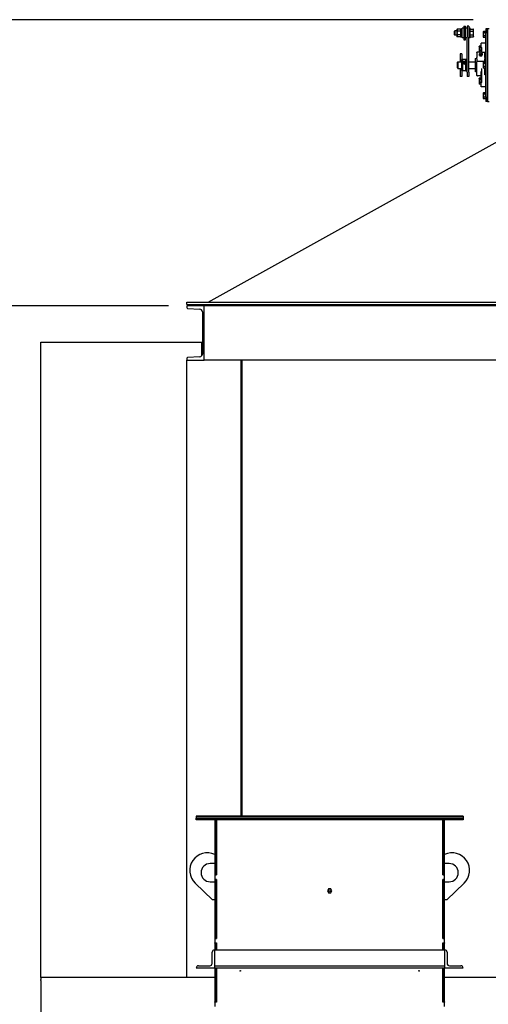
# Model space of a CAD drawing. Header units: inches. Extents: x 24 to 1128, y -69 to 748.
# Tile 127 of 256: x 105 to 157, y 361 to 469. Entities that reach past the tile are written whole.
import ezdxf

# ---------------------------------------------------------------- set-up
doc = ezdxf.new("R2010")
doc.units = ezdxf.units.IN
doc.header["$LTSCALE"] = 32
doc.header["$MEASUREMENT"] = 0
doc.layers.add('Dimension (ANSI)', color=7, linetype='Continuous', lineweight=25)
doc.layers.add('Visible (ANSI)', color=7, linetype='Continuous', lineweight=30)
doc.styles.add('Note Text (ANSI)', font='tahoma.ttf')
doc.dimstyles.new('SB Fraction-16 (ANSI)', dxfattribs={"dimscale": 32, "dimtxt": 0.125, "dimasz": 0.098425, "dimexe": 0.125, "dimexo": 0.0625, "dimgap": 0.031496, "dimtad": 0, "dimtih": 1, "dimtoh": 1, "dimdec": 4, "dimrnd": 1e-08, "dimzin": 0, "dimdsep": 46, "dimlunit": 5, "dimtxsty": 'Note Text (ANSI)', "dimcen": 0.09, "dimdle": 0.393701, "dimclrd": 256, "dimclre": 256, "dimclrt": 256, "dimadec": 0, "dimazin": 3, "dimtfac": 0.96, "dimtofl": 0, "dimtmove": 0, "dimatfit": 3, "dimfxl": 1, "dimfrac": 2, "dimtolj": 1, "dimtzin": 12, "dimlwd": -1, "dimlwe": -1, "dimarcsym": 0})

# ---------------------------------------------------------------- blocks, each defined once
blk = doc.blocks.new('*D14')
at = {"layer": 'Defpoints', "color": 0, "transparency": 16777216}
for p in [(123.75, 437.48), (91.45, 357.48), (107.67, 357.48)]:
    blk.add_point(p, dxfattribs=at)
at = {"layer": 'Dimension (ANSI)', "transparency": 16777216}
for p, q in [((121.75, 437.48), (87.45, 437.48)), ((91.45, 434.33), (91.45, 404.58)), ((91.45, 360.63), (91.45, 398.38)), ((105.67, 357.48), (87.45, 357.48))]:
    blk.add_line(p, q, dxfattribs=at)
for points in [[(90.93, 434.33), (91.98, 434.33), (91.45, 437.48)], [(90.93, 360.63), (91.98, 360.63), (91.45, 357.48)]]:
    blk.add_solid(points, dxfattribs=at)
at = {"layer": 'Dimension (ANSI)', "transparency": 16777216, "insert": (88.66, 403.58), "char_height": 4, "attachment_point": 1, "style": 'Note Text (ANSI)'}
blk.add_mtext('\\A1;80', dxfattribs=at)
blk = doc.blocks.new('*D15')
at = {"layer": 'Defpoints', "color": 0, "transparency": 16777216}
for p in [(157.29, 468.98), (65.96, 162.27), (120.17, 162.27)]:
    blk.add_point(p, dxfattribs=at)
at = {"layer": 'Dimension (ANSI)', "transparency": 16777216}
for p, q in [((155.29, 468.98), (61.96, 468.98)), ((65.96, 465.83), (65.96, 331.66)), ((65.96, 165.42), (65.96, 324.59)), ((118.17, 162.27), (61.96, 162.27))]:
    blk.add_line(p, q, dxfattribs=at)
for points in [[(65.43, 465.83), (66.48, 465.83), (65.96, 468.98)], [(65.43, 165.42), (66.48, 165.42), (65.96, 162.27)]]:
    blk.add_solid(points, dxfattribs=at)
at = {"layer": 'Dimension (ANSI)', "transparency": 16777216, "insert": (53.75, 330.65), "char_height": 4, "attachment_point": 1, "style": 'Note Text (ANSI)'}
blk.add_mtext('\\A1;306 11/16', dxfattribs=at)

msp = doc.modelspace()

# ---------------------------------------------------------------- linework, layer by layer
at = {"layer": 'Visible (ANSI)'}
for p, q in [((153.21737, 467.72201), (153.26314, 467.7692)), ((153.21737, 467.31639), (153.21737, 467.72201)), ((153.26314, 467.7692), (153.26314, 467.2692)), ((153.49837, 467.7692), (153.26314, 467.7692)), ((153.49837, 467.8942), (153.53146, 467.95151)), ((153.49837, 467.8942), (153.49837, 467.84449)), ((153.49837, 467.84449), (153.49837, 467.52027)), ((153.49837, 467.52027), (153.49837, 467.19498)), ((153.90288, 467.95221), (153.53186, 467.95221)), ((153.90288, 467.73677), (153.53186, 467.73677)), ((153.93637, 467.8942), (153.90328, 467.95151)), ((153.93637, 467.0847), (153.93637, 467.9537)), ((154.06137, 467.9537), (153.93637, 467.9537)), ((154.06137, 466.9877), (154.06137, 468.0507)), ((154.23837, 468.0507), (154.06137, 468.0507)), ((154.23837, 468.2692), (154.23837, 466.7692)), ((154.23837, 468.2692), (154.42587, 468.2692)), ((154.42587, 466.7692), (154.42587, 468.2692)), ((154.60287, 468.0507), (154.42587, 468.0507)), ((154.60287, 468.2692), (154.60287, 467.04456)), ((154.79037, 468.2692), (154.60287, 468.2692)), ((154.79037, 468.2692), (154.79037, 467.04456)), ((154.96737, 468.0507), (154.79037, 468.0507)), ((154.96737, 466.9877), (154.96737, 468.0507)), ((154.96737, 467.95221), (155.29788, 467.95221)), ((154.96737, 467.73677), (155.29788, 467.73677)), ((155.33137, 467.8942), (155.29828, 467.95151)), ((155.33137, 467.84449), (155.33137, 467.8942)), ((155.33137, 467.52027), (155.33137, 467.84449)), ((155.33137, 467.19498), (155.33137, 467.52027)), ((156.39737, 467.63967), (156.42247, 467.68314)), ((156.39737, 467.63967), (156.39737, 467.60202)), ((156.39737, 467.60202), (156.39737, 467.35867)), ((156.66537, 467.68314), (156.42247, 467.68314)), ((156.66537, 467.5209), (156.42247, 467.5209)), ((156.85287, 467.98367), (156.66537, 467.98367)), ((156.66537, 467.98367), (156.66537, 467.48367)), ((156.66537, 460.48367), (156.66537, 467.48367)), ((156.85287, 467.98367), (156.85287, 467.48367)), ((156.85287, 467.48367), (156.85287, 467.98367)), ((157.04037, 467.98367), (156.85287, 467.98367)), ((156.85287, 460.48367), (156.85287, 467.48367)), ((156.85287, 467.48367), (156.85287, 460.48367)), ((153.21737, 467.31639), (153.26314, 467.2692)), ((153.49837, 467.2692), (153.26314, 467.2692)), ((153.49837, 467.19498), (153.49837, 467.1442)), ((153.49837, 467.1442), (153.53146, 467.0869)), ((153.90288, 467.30376), (153.53186, 467.30376)), ((153.90288, 467.08619), (153.53186, 467.08619)), ((153.93637, 467.1442), (153.90328, 467.0869)), ((154.06137, 467.0847), (153.93637, 467.0847)), ((154.23837, 466.9877), (154.06137, 466.9877)), ((154.23837, 466.7692), (154.42587, 466.7692)), ((154.60287, 466.9877), (154.42587, 466.9877)), ((154.60287, 463.1926), (154.60287, 467.04456)), ((154.79037, 463.1926), (154.79037, 467.04456)), ((154.96737, 466.9877), (154.79037, 466.9877)), ((154.96737, 467.30376), (155.29788, 467.30376)), ((154.96737, 467.08619), (155.29788, 467.08619)), ((155.33137, 467.1442), (155.29828, 467.0869)), ((155.33137, 467.1442), (155.33137, 467.19498)), ((156.16537, 465.94772), (156.16537, 466.38992)), ((156.66537, 466.38992), (156.16537, 466.38992)), ((156.39737, 467.35867), (156.39737, 467.11532)), ((156.39737, 467.11532), (156.39737, 467.07767)), ((156.39737, 467.07767), (156.42247, 467.0342)), ((156.66537, 467.19643), (156.42247, 467.19643)), ((156.66537, 467.0342), (156.42247, 467.0342)), ((153.85287, 465.23367), (153.85287, 464.35867)), ((154.04037, 465.23367), (153.85287, 465.23367)), ((154.04037, 465.23367), (154.04037, 464.5936)), ((155.69662, 465.38836), (155.69662, 465.41765)), ((156.06253, 465.41765), (155.69662, 465.41765)), ((155.69662, 465.38836), (155.69662, 464.82268)), ((155.93099, 466.03054), (155.95611, 466.07405)), ((155.93099, 466.03054), (155.93099, 465.99286)), ((155.93099, 465.99286), (155.93099, 465.74929)), ((155.93099, 465.74929), (155.93099, 465.50572)), ((155.93099, 465.50572), (155.93099, 465.46804)), ((155.93099, 465.46804), (155.95611, 465.42453)), ((156.14037, 466.07405), (155.95611, 466.07405)), ((156.14037, 465.91167), (155.95611, 465.91167)), ((156.14037, 465.58691), (155.95611, 465.58691)), ((156.0723, 465.42453), (155.95611, 465.42453)), ((156.05462, 465.41016), (156.02523, 465.37786)), ((156.14037, 466.07405), (156.14037, 465.91167)), ((156.14037, 466.00242), (156.16537, 466.00242)), ((156.14037, 465.91167), (156.14037, 465.58691)), ((156.14037, 465.58691), (156.14037, 465.43962)), ((156.14037, 465.49617), (156.16537, 465.49617)), ((156.16537, 465.94772), (156.16537, 465.91363)), ((156.16537, 465.43512), (156.16537, 465.91363)), ((156.16537, 465.91363), (156.21537, 465.91363)), ((156.21537, 465.41765), (156.19945, 465.41765)), ((156.20737, 465.41016), (156.23676, 465.37786)), ((156.21537, 465.91363), (156.21537, 465.4167)), ((156.21537, 465.4167), (156.66537, 465.4167)), ((156.56537, 465.41654), (156.56537, 465.38836)), ((156.56537, 465.41654), (156.66537, 465.41654)), ((156.56537, 464.82268), (156.56537, 465.38836)), ((153.54037, 464.29617), (153.60287, 464.35867)), ((153.54037, 463.67117), (153.54037, 464.29617)), ((153.60287, 464.35867), (153.60287, 463.60867)), ((153.60287, 464.35867), (154.04037, 464.35867)), ((154.04037, 464.5936), (154.09662, 464.60867)), ((154.04037, 463.37374), (154.04037, 464.5936)), ((154.09662, 464.60867), (154.09662, 463.35867)), ((154.48108, 464.60867), (154.09662, 464.60867)), ((154.26749, 464.2675), (154.32162, 464.29602)), ((154.26749, 464.21045), (154.26749, 464.2675)), ((154.32162, 464.26411), (154.26749, 464.23559)), ((154.32162, 464.18193), (154.26749, 464.21045)), ((154.32162, 464.29602), (154.32162, 464.26411)), ((154.32162, 464.29602), (154.37575, 464.2675)), ((154.37575, 464.23559), (154.32162, 464.26411)), ((154.37575, 464.21045), (154.32162, 464.18193)), ((154.37575, 464.2675), (154.37575, 464.21045)), ((154.48108, 464.60867), (154.60287, 464.70554)), ((154.48108, 464.23897), (154.48108, 464.60867)), ((154.48108, 463.35867), (154.48108, 464.23897)), ((154.79037, 464.35867), (155.54037, 464.35867)), ((155.54037, 463.24942), (155.54037, 464.71792)), ((155.69662, 464.68126), (155.69662, 464.82268)), ((155.69662, 464.68126), (155.69662, 464.35258)), ((155.69662, 462.84617), (155.69662, 464.35258)), ((156.21537, 464.39174), (155.74662, 464.39174)), ((155.9932, 465.05797), (155.9932, 465.12408)), ((156.13099, 465.00171), (156.13099, 465.06783)), ((156.56537, 464.39235), (156.21537, 464.39235)), ((156.21537, 464.39235), (156.21537, 464.35148)), ((156.26879, 465.05797), (156.26879, 465.12408)), ((156.39737, 464.26467), (156.42247, 464.30814)), ((156.39737, 464.26467), (156.39737, 464.22702)), ((156.39737, 464.22702), (156.39737, 463.98367)), ((156.66537, 464.30814), (156.42247, 464.30814)), ((156.66537, 464.1459), (156.42247, 464.1459)), ((156.66537, 464.92104), (156.56537, 464.92104)), ((156.56537, 464.82268), (156.56537, 464.68126)), ((156.56537, 464.39235), (156.56537, 464.68126)), ((156.56537, 464.35148), (156.56537, 464.39235)), ((156.56537, 464.35867), (156.66537, 464.35867)), ((156.56537, 464.35148), (156.56537, 464.30814)), ((153.54037, 463.67117), (153.60287, 463.60867)), ((153.60287, 463.60867), (154.04037, 463.60867)), ((153.85287, 463.60867), (153.85287, 462.73367)), ((154.04037, 463.37374), (154.04037, 462.73367)), ((154.04037, 463.37374), (154.09662, 463.35867)), ((154.48108, 463.35867), (154.09662, 463.35867)), ((154.48108, 463.35867), (154.60287, 463.2618)), ((154.60287, 463.1926), (154.60287, 462.73367)), ((154.79037, 463.60867), (155.54037, 463.60867)), ((154.79037, 463.1926), (154.79037, 462.73367)), ((156.21537, 463.26388), (156.16537, 463.26388)), ((156.16537, 462.05371), (156.16537, 463.26388)), ((156.21537, 463.61586), (156.21537, 462.05371)), ((156.39737, 463.98367), (156.39737, 463.74032)), ((156.39737, 463.74032), (156.39737, 463.70267)), ((156.39737, 463.70267), (156.42247, 463.6592)), ((156.66537, 463.82143), (156.42247, 463.82143)), ((156.66537, 463.6592), (156.42247, 463.6592)), ((156.56537, 463.6592), (156.56537, 463.61586)), ((156.56537, 462.8979), (156.56537, 463.61586)), ((156.56537, 463.60867), (156.66537, 463.60867)), ((156.66537, 463.0463), (156.56537, 463.0463)), ((154.04037, 462.73367), (153.85287, 462.73367)), ((154.79037, 462.73367), (154.60287, 462.73367)), ((156.16537, 462.79617), (155.74662, 462.79617)), ((155.93099, 462.49929), (155.95611, 462.5428)), ((155.93099, 462.49929), (155.93099, 462.46161)), ((155.93099, 462.46161), (155.93099, 462.21804)), ((155.93099, 462.21804), (155.93099, 461.97447)), ((155.93099, 461.97447), (155.93099, 461.93679)), ((156.14037, 462.5428), (155.95611, 462.5428)), ((156.14037, 462.38042), (155.95611, 462.38042)), ((156.14037, 462.05566), (155.95611, 462.05566)), ((156.14037, 462.5428), (156.14037, 462.38042)), ((156.14037, 462.47117), (156.16537, 462.47117)), ((156.14037, 462.38042), (156.14037, 462.05566)), ((156.14037, 462.05566), (156.14037, 461.89328)), ((156.14037, 461.96492), (156.16537, 461.96492)), ((156.21537, 462.05371), (156.16537, 462.05371)), ((156.16537, 462.05371), (156.16537, 462.01962)), ((156.16537, 461.57742), (156.16537, 462.01962)), ((156.66537, 462.8979), (156.56537, 462.8979)), ((155.93099, 461.93679), (155.95611, 461.89328)), ((156.14037, 461.89328), (155.95611, 461.89328)), ((156.66537, 461.57742), (156.16537, 461.57742)), ((156.39737, 460.88967), (156.42247, 460.93314)), ((156.39737, 460.88967), (156.40615, 460.90488)), ((156.39737, 460.88967), (156.39737, 460.85202)), ((156.39737, 460.88967), (156.39737, 460.81893)), ((156.66537, 460.93314), (156.42247, 460.93314)), ((156.39737, 460.85202), (156.39737, 460.60867)), ((156.39737, 460.81893), (156.39737, 460.55236)), ((156.39737, 460.60867), (156.39737, 460.36532)), ((156.39737, 460.55236), (156.39737, 460.3421)), ((156.39737, 460.36532), (156.39737, 460.32767)), ((156.39737, 460.3421), (156.39737, 460.32767)), ((156.39737, 460.32767), (156.42247, 460.2842)), ((156.39737, 460.32767), (156.40615, 460.31246)), ((156.66537, 460.7709), (156.42247, 460.7709)), ((156.66537, 460.44643), (156.42247, 460.44643)), ((156.66537, 460.2842), (156.42247, 460.2842)), ((156.66537, 460.48367), (156.66537, 459.98367)), ((156.85287, 459.98367), (156.66537, 459.98367)), ((156.85287, 460.48367), (156.85287, 459.98367)), ((156.85287, 459.98367), (156.85287, 460.48367)), ((156.85287, 459.98367), (157.04037, 459.98367)), ((126.11502, 437.85867), (158.04037, 455.60867)), ((125.66537, 437.48367), (123.74537, 437.48367)), ((123.74537, 437.48367), (123.74537, 437.27662)), ((123.76537, 437.85867), (248.31537, 437.85867)), ((123.76537, 437.60867), (123.76537, 437.85867)), ((123.76537, 437.60867), (248.31537, 437.60867)), ((123.83635, 437.18075), (125.17809, 437.11045)), ((125.66537, 431.48367), (125.66537, 437.48367)), ((246.41537, 437.48367), (125.66537, 437.48367)), ((125.46537, 436.80772), (125.46537, 432.15962)), ((107.66537, 363.48367), (107.66537, 433.48367)), ((107.66537, 433.48367), (125.41537, 433.48367)), ((125.41537, 431.99284), (125.41537, 433.48367)), ((125.41537, 433.48367), (125.46537, 433.48367)), ((125.46537, 433.34917), (125.41537, 433.34917)), ((123.74537, 431.69072), (123.74537, 431.48367)), ((125.17809, 431.85689), (123.83635, 431.78658)), ((123.74537, 431.48367), (125.66537, 431.48367)), ((123.74537, 363.48367), (123.74537, 431.48367)), ((246.41537, 431.48367), (125.66537, 431.48367)), ((129.74537, 431.48367), (129.53832, 431.48367)), ((129.74537, 381.26107), (129.74537, 431.48367)), ((129.83537, 381.26107), (129.83537, 431.48367)), ((124.79037, 381.26107), (124.79037, 381.22517)), ((154.16537, 381.26107), (124.79037, 381.26107)), ((124.79037, 381.22517), (154.16537, 381.22517)), ((124.79037, 381.22517), (124.79037, 381.04617)), ((154.16537, 381.22517), (124.79037, 381.22517)), ((124.79037, 381.04617), (154.16537, 381.04617)), ((124.79037, 380.86687), (124.79037, 381.04617)), ((124.79037, 381.04617), (126.79037, 381.04617)), ((126.79037, 380.86687), (124.79037, 380.86687)), ((126.79037, 381.04617), (152.16537, 381.04617)), ((126.79037, 380.86687), (126.79037, 381.04617)), ((126.79037, 381.04617), (126.79037, 380.86687)), ((152.16537, 380.86687), (126.79037, 380.86687)), ((126.82162, 380.86687), (126.82162, 374.80117)), ((127.00092, 374.80117), (127.00092, 380.86687)), ((127.00092, 380.86687), (127.00092, 374.79117)), ((151.95482, 380.86687), (151.95482, 374.80117)), ((151.95482, 374.79117), (151.95482, 380.86687)), ((152.13412, 374.80117), (152.13412, 380.86687)), ((152.16537, 381.04617), (152.16537, 380.86687)), ((152.16537, 381.04617), (154.16537, 381.04617)), ((152.16537, 380.86687), (152.16537, 381.04617)), ((154.16537, 380.86687), (152.16537, 380.86687)), ((154.16537, 381.26107), (154.16537, 381.22517)), ((154.16537, 381.22517), (154.16537, 381.04617)), ((154.16537, 381.04617), (154.16537, 380.86687)), ((126.82162, 376.04617), (126.32162, 376.04617)), ((152.63412, 376.04617), (152.13412, 376.04617)), ((126.82162, 374.80117), (127.00092, 374.80117)), ((126.82162, 374.79117), (126.82162, 374.80117)), ((127.00092, 374.79117), (126.82162, 374.79117)), ((126.82162, 374.79117), (126.82162, 374.30117)), ((126.82162, 374.29117), (126.82162, 374.30117)), ((126.82162, 374.30117), (127.00092, 374.30117)), ((127.00092, 374.29117), (126.82162, 374.29117)), ((126.82162, 374.29117), (126.82162, 367.80117)), ((127.00092, 374.30117), (127.00092, 367.79117)), ((127.00092, 367.80117), (127.00092, 374.29117)), ((151.95482, 374.80117), (152.13412, 374.80117)), ((152.13412, 374.79117), (151.95482, 374.79117)), ((151.95482, 374.30117), (152.13412, 374.30117)), ((151.95482, 367.79117), (151.95482, 374.30117)), ((152.13412, 374.29117), (151.95482, 374.29117)), ((151.95482, 374.29117), (151.95482, 367.80117)), ((152.13412, 374.80117), (152.13412, 374.79117)), ((152.13412, 374.30117), (152.13412, 374.79117)), ((152.13412, 374.30117), (152.13412, 374.29117)), ((152.13412, 367.80117), (152.13412, 374.29117)), ((126.57162, 372.04617), (124.66154, 373.89517)), ((126.32162, 374.04617), (126.82162, 374.04617)), ((139.35605, 373.25717), (139.23423, 373.04617)), ((139.23423, 373.04617), (139.35605, 372.83517)), ((139.59969, 373.25717), (139.35605, 373.25717)), ((139.72151, 373.04617), (139.59969, 373.25717)), ((139.59969, 372.83517), (139.72151, 373.04617)), ((152.13412, 374.04617), (152.63412, 374.04617)), ((154.2942, 373.89517), (152.38412, 372.04617)), ((126.82162, 372.04617), (126.57162, 372.04617)), ((139.35605, 372.83517), (139.59969, 372.83517)), ((152.38412, 372.04617), (152.13412, 372.04617)), ((126.82162, 367.80117), (127.00092, 367.80117)), ((126.82162, 367.79117), (126.82162, 367.80117)), ((127.00092, 367.79117), (126.82162, 367.79117)), ((126.82162, 367.79117), (126.82162, 367.30117)), ((151.95482, 367.80117), (152.13412, 367.80117)), ((152.13412, 367.79117), (151.95482, 367.79117)), ((152.13412, 367.80117), (152.13412, 367.79117)), ((152.13412, 367.30117), (152.13412, 367.79117)), ((126.79037, 366.54617), (126.79037, 366.29617)), ((126.79037, 366.54617), (152.16537, 366.54617)), ((126.82162, 367.29117), (126.82162, 367.30117)), ((126.82162, 367.30117), (127.00092, 367.30117)), ((127.00092, 367.29117), (126.82162, 367.29117)), ((126.82162, 367.29117), (126.82162, 366.54617)), ((127.00092, 367.30117), (127.00092, 366.54617)), ((127.00092, 366.54617), (127.00092, 367.29117)), ((151.95482, 367.30117), (152.13412, 367.30117)), ((151.95482, 366.54617), (151.95482, 367.30117)), ((151.95482, 367.29117), (151.95482, 366.54617)), ((152.13412, 367.29117), (151.95482, 367.29117)), ((152.13412, 367.30117), (152.13412, 367.29117)), ((152.13412, 366.54617), (152.13412, 367.29117)), ((152.16537, 366.29617), (152.16537, 366.54617)), ((126.54037, 365.04617), (126.54037, 366.29617)), ((126.79037, 366.29617), (126.79037, 364.79617)), ((152.16537, 364.79617), (152.16537, 366.29617)), ((152.41537, 366.29617), (152.41537, 365.04617)), ((124.79037, 364.54617), (126.79037, 364.54617)), ((125.04037, 364.79617), (126.29037, 364.79617)), ((126.79037, 364.79617), (152.16537, 364.79617)), ((126.79037, 364.79617), (126.79037, 364.54617)), ((126.79037, 364.54617), (152.16537, 364.54617)), ((126.82162, 364.54617), (126.82162, 360.80117)), ((127.00092, 360.80117), (127.00092, 364.54617)), ((127.00092, 364.54617), (127.00092, 360.79117)), ((151.95482, 364.54617), (151.95482, 360.80117)), ((151.95482, 360.79117), (151.95482, 364.54617)), ((152.13412, 360.80117), (152.13412, 364.54617)), ((152.16537, 364.54617), (152.16537, 364.79617)), ((152.16537, 364.54617), (154.16537, 364.54617)), ((152.66537, 364.79617), (153.91537, 364.79617)), ((126.82162, 363.48367), (107.66537, 363.48367)), ((107.66537, 363.48367), (107.66537, 363.27662)), ((107.66537, 363.18075), (107.66537, 363.27662)), ((123.95242, 363.48367), (123.74537, 363.48367)), ((255.66537, 363.48367), (152.13412, 363.48367)), ((107.66537, 363.18075), (107.66537, 363.11045)), ((107.66537, 363.11045), (107.66537, 362.80772)), ((107.66537, 362.80772), (107.66537, 358.15962)), ((126.82162, 360.80117), (127.00092, 360.80117)), ((126.82162, 360.79117), (126.82162, 360.80117)), ((127.00092, 360.79117), (126.82162, 360.79117)), ((126.82162, 360.79117), (126.82162, 360.30117)), ((151.95482, 360.80117), (152.13412, 360.80117)), ((152.13412, 360.79117), (151.95482, 360.79117)), ((152.13412, 360.80117), (152.13412, 360.79117)), ((152.13412, 360.30117), (152.13412, 360.79117))]:
    msp.add_line(p, q, dxfattribs=at)
for centre, radius in [((139.47787, 373.04617), 0.125), ((129.63412, 364.23367), 0.03125), ((149.32162, 364.23367), 0.03125)]:
    msp.add_circle(centre, radius, dxfattribs=at)
for centre, radius, start, end in [((156.13099, 465.31305), 0.12795, 164.8655136, 234.9564643), ((156.13099, 465.31305), 0.12795, 305.0435357, 15.1344864), ((155.54037, 464.90542), 0.1875, 270, 326.4426902), ((155.54037, 463.06192), 0.1875, 33.5573098, 90), ((155.74662, 462.84617), 0.05, 180, 270), ((123.84137, 437.27662), 0.096, 180, 267.0004445), ((125.16223, 436.80772), 0.30314, 0, 87.0004445), ((123.84137, 431.69072), 0.096, 92.9995555, 180), ((125.16223, 432.15962), 0.30314, 272.9995555, 0), ((126.00912, 375.28726), 1.9375, 65.2061375, 225.9309445), ((152.94662, 375.28726), 1.9375, 314.0690555, 114.7938625), ((126.32162, 375.04617), 1, 90, 270), ((152.63412, 375.04617), 1, 270, 90), ((126.79037, 366.29617), 0.25, 90, 180), ((152.16537, 366.29617), 0.25, 0, 90), ((125.04037, 364.54617), 0.25, 90, 180), ((126.29037, 365.04617), 0.25, 270, 0), ((152.66537, 365.04617), 0.25, 180, 270), ((153.91537, 364.54617), 0.25, 0, 90)]:
    msp.add_arc(centre, radius, start, end, dxfattribs=at)
for centre, major_axis, ratio, start_param, end_param in [((156.13099, 465.32976), (0.12575, 0), 0.707106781, 2.569982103, 6.854795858), ((156.13099, 465.18904), (-0.1378, 0), 0.707106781, 5.646377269, 6.283185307), ((156.13099, 465.26068), (-0.10433, 0), 0.707106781, 0.789492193, 2.352100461), ((156.13099, 465.18904), (0.1378, 0), 0.707106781, 0, 0.636808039), ((154.32162, 464.23611), (-0.15625, 0), 0.912763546, 5.642125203, 6.273127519), ((154.32162, 464.23611), (0.15625, 0), 0.912763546, 0.641060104, 2.50053255), ((154.32162, 464.23611), (-0.15625, 0), 0.912763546, 0.641060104, 2.50053255), ((154.32162, 464.23611), (0.15625, 0), 0.912763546, 0.010057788, 0.641060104), ((156.13099, 465.10552), (-0.15625, 0), 0.707106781, 5.792244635, 9.915718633), ((156.13099, 465.18904), (-0.1378, 0), 0.707106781, 0, 1.047197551), ((156.13099, 465.08342), (-0.125, 0), 0.707106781, 0.501266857, 2.640325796), ((156.13099, 465.18904), (-0.1378, 0), 0.707106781, 1.047197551, 2.094395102), ((156.13099, 465.18904), (0.1378, 0), 0.707106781, 5.235987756, 6.283185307)]:
    msp.add_ellipse(centre, major_axis=major_axis, ratio=ratio, start_param=start_param, end_param=end_param, dxfattribs=at)
msp.add_ellipse((154.32162, 464.23897), major_axis=(0.1232, 0), ratio=0.912763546, dxfattribs=at)
for points, weights in [([(153.53186, 467.95221), (153.49837, 467.89449), (153.49837, 467.84449)], [1, 1.0379548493, 1]), ([(153.49837, 467.84449), (153.49837, 467.7945), (153.53186, 467.73677)], [1, 1.0379548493, 1]), ([(153.53186, 467.73677), (153.49837, 467.62075), (153.49837, 467.52027)], [1, 1.0379548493, 1]), ([(153.49837, 467.52027), (153.49837, 467.41979), (153.53186, 467.30376)], [1, 1.0379548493, 1]), ([(153.93637, 467.84449), (153.93637, 467.89449), (153.90288, 467.95221)], [1, 1.0379548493, 1]), ([(153.90288, 467.73677), (153.93637, 467.7945), (153.93637, 467.84449)], [1, 1.0379548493, 1]), ([(153.93637, 467.52027), (153.93637, 467.62075), (153.90288, 467.73677)], [1, 1.0379548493, 1]), ([(153.90288, 467.30376), (153.93637, 467.41979), (153.93637, 467.52027)], [1, 1.0379548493, 1]), ([(155.33137, 467.84449), (155.33137, 467.89449), (155.29788, 467.95221)], [1, 1.0379548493, 1]), ([(155.29788, 467.73677), (155.33137, 467.7945), (155.33137, 467.84449)], [1, 1.0379548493, 1]), ([(155.33137, 467.52027), (155.33137, 467.62075), (155.29788, 467.73677)], [1, 1.0379548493, 1]), ([(155.29788, 467.30376), (155.33137, 467.41979), (155.33137, 467.52027)], [1, 1.0379548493, 1]), ([(156.42247, 467.68314), (156.39737, 467.63967), (156.39737, 467.60202)], [1, 1.0379548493, 1]), ([(156.39737, 467.60202), (156.39737, 467.56438), (156.42247, 467.5209)], [1, 1.0379548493, 1]), ([(156.42247, 467.5209), (156.39737, 467.43396), (156.39737, 467.35867)], [1, 1.0379548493, 1]), ([(153.53186, 467.30376), (153.49837, 467.24546), (153.49837, 467.19498)], [1, 1.0379548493, 1]), ([(153.49837, 467.19498), (153.49837, 467.14449), (153.53186, 467.08619)], [1, 1.0379548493, 1]), ([(153.53186, 467.08619), (153.53166, 467.08654), (153.53146, 467.0869)], [1, 1.00022313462, 1.00044364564]), ([(153.93637, 467.19498), (153.93637, 467.24546), (153.90288, 467.30376)], [1, 1.0379548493, 1]), ([(153.90288, 467.08619), (153.93637, 467.14449), (153.93637, 467.19498)], [1, 1.0379548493, 1]), ([(153.90328, 467.0869), (153.90308, 467.08654), (153.90288, 467.08619)], [1.00044364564, 1.00022313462, 1]), ([(155.33137, 467.19498), (155.33137, 467.24546), (155.29788, 467.30376)], [1, 1.0379548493, 1]), ([(155.29788, 467.08619), (155.33137, 467.14449), (155.33137, 467.19498)], [1, 1.0379548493, 1]), ([(155.29828, 467.0869), (155.29808, 467.08654), (155.29788, 467.08619)], [1.00044364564, 1.00022313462, 1]), ([(156.39737, 467.35867), (156.39737, 467.28338), (156.42247, 467.19643)], [1, 1.0379548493, 1]), ([(156.42247, 467.19643), (156.39737, 467.15296), (156.39737, 467.11532)], [1, 1.0379548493, 1]), ([(156.39737, 467.11532), (156.39737, 467.07767), (156.42247, 467.0342)], [1, 1.0379548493, 1]), ([(155.95611, 466.07405), (155.93099, 466.03054), (155.93099, 465.99286)], [1, 1.0379548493, 1]), ([(155.93099, 465.99286), (155.93099, 465.95518), (155.95611, 465.91167)], [1, 1.0379548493, 1]), ([(155.95611, 465.91167), (155.93099, 465.82466), (155.93099, 465.74929)], [1, 1.0379548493, 1]), ([(155.93099, 465.74929), (155.93099, 465.67393), (155.95611, 465.58691)], [1, 1.0379548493, 1]), ([(155.95611, 465.58691), (155.93099, 465.54341), (155.93099, 465.50572)], [1, 1.0379548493, 1]), ([(155.93099, 465.50572), (155.93099, 465.46804), (155.95611, 465.42453)], [1, 1.0379548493, 1]), ([(155.9932, 465.23659), (156.00639, 465.24508), (156.01854, 465.25201)], [1, 1.0132325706, 1.01723833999]), ([(155.9932, 465.18904), (155.9932, 465.21515), (155.9932, 465.23659)], [1, 1.0379548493, 1]), ([(156.24345, 465.25201), (156.2556, 465.24508), (156.26879, 465.23659)], [1.01723833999, 1.0132325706, 1]), ([(156.26879, 465.23659), (156.26879, 465.21515), (156.26879, 465.18904)], [1, 1.0379548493, 1]), ([(155.9932, 465.12408), (155.9932, 465.16293), (155.9932, 465.18904)], [1, 1.0379548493, 1]), ([(156.0621, 465.10466), (156.03012, 465.11771), (155.9932, 465.12408)], [1, 1.0379548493, 1]), ([(155.9932, 465.05797), (156.03012, 465.03419), (156.0621, 465.02114)], [1, 1.0379548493, 1]), ([(156.13099, 465.06783), (156.09407, 465.0916), (156.0621, 465.10466)], [1, 1.0379548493, 1]), ([(156.0621, 465.02114), (156.09407, 465.00809), (156.13099, 465.00171)], [1, 1.0379548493, 1]), ([(156.19989, 465.10466), (156.16792, 465.0916), (156.13099, 465.06783)], [1, 1.0379548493, 1]), ([(156.13099, 465.00171), (156.16792, 465.00809), (156.19989, 465.02114)], [1, 1.0379548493, 1]), ([(156.26879, 465.12408), (156.23187, 465.11771), (156.19989, 465.10466)], [1, 1.0379548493, 1]), ([(156.19989, 465.02114), (156.23187, 465.03419), (156.26879, 465.05797)], [1, 1.0379548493, 1]), ([(156.26879, 465.18904), (156.26879, 465.16293), (156.26879, 465.12408)], [1, 1.0379548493, 1]), ([(156.42247, 464.30814), (156.39737, 464.26467), (156.39737, 464.22702)], [1, 1.0379548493, 1]), ([(156.39737, 464.22702), (156.39737, 464.18938), (156.42247, 464.1459)], [1, 1.0379548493, 1]), ([(156.42247, 464.1459), (156.39737, 464.05896), (156.39737, 463.98367)], [1, 1.0379548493, 1]), ([(156.39737, 463.98367), (156.39737, 463.90838), (156.42247, 463.82143)], [1, 1.0379548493, 1]), ([(156.42247, 463.82143), (156.39737, 463.77796), (156.39737, 463.74032)], [1, 1.0379548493, 1]), ([(156.39737, 463.74032), (156.39737, 463.70267), (156.42247, 463.6592)], [1, 1.0379548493, 1]), ([(155.95611, 462.5428), (155.93099, 462.49929), (155.93099, 462.46161)], [1, 1.0379548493, 1]), ([(155.93099, 462.46161), (155.93099, 462.42393), (155.95611, 462.38042)], [1, 1.0379548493, 1]), ([(155.95611, 462.38042), (155.93099, 462.29341), (155.93099, 462.21804)], [1, 1.0379548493, 1]), ([(155.93099, 462.21804), (155.93099, 462.14268), (155.95611, 462.05566)], [1, 1.0379548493, 1]), ([(155.95611, 462.05566), (155.93099, 462.01216), (155.93099, 461.97447)], [1, 1.0379548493, 1]), ([(155.93099, 461.97447), (155.93099, 461.93679), (155.95611, 461.89328)], [1, 1.0379548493, 1]), ([(156.42247, 460.93314), (156.39737, 460.88967), (156.39737, 460.85202)], [1, 1.0379548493, 1]), ([(156.40615, 460.90488), (156.40634, 460.90521), (156.40654, 460.90555)], [1.0182648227, 1.01816852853, 1.01805922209]), ([(156.39737, 460.85202), (156.39737, 460.81438), (156.42247, 460.7709)], [1, 1.0379548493, 1]), ([(156.39737, 460.82023), (156.39737, 460.81958), (156.39737, 460.81893)], [1.00093926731, 1.00047559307, 1]), ([(156.39737, 460.81893), (156.39737, 460.81828), (156.39737, 460.81763)], [1, 1.00047559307, 1.00093926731]), ([(156.42247, 460.7709), (156.39737, 460.68396), (156.39737, 460.60867)], [1, 1.0379548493, 1]), ([(156.39737, 460.60867), (156.39737, 460.53338), (156.42247, 460.44643)], [1, 1.0379548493, 1]), ([(156.39737, 460.55428), (156.39737, 460.55332), (156.39737, 460.55236)], [1.00093926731, 1.00047559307, 1]), ([(156.39737, 460.55236), (156.39737, 460.5514), (156.39737, 460.55044)], [1, 1.00047559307, 1.00093926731]), ([(156.42247, 460.44643), (156.39737, 460.40296), (156.39737, 460.36532)], [1, 1.0379548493, 1]), ([(156.39737, 460.36532), (156.39737, 460.32767), (156.42247, 460.2842)], [1, 1.0379548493, 1]), ([(156.39737, 460.34272), (156.39737, 460.34241), (156.39737, 460.3421)], [1.00093926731, 1.00047559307, 1]), ([(156.39737, 460.3421), (156.39737, 460.34179), (156.39737, 460.34148)], [1, 1.00047559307, 1.00093926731]), ([(156.40576, 460.31313), (156.40614, 460.31246), (156.40654, 460.31179)], [1.01844443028, 1.01827785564, 1.01805922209])]:
    msp.add_rational_spline(points, weights, degree=2, dxfattribs=at)
for points, knots in [([(156.02084, 465.24795), (156.02073, 465.24777), (156.02063, 465.24761), (156.02013, 465.24684), (156.01989, 465.24655), (156.01989, 465.24655)], [4.5969776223, 4.5969776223, 4.5969776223, 4.5969776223, 4.6181308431, 4.6181308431, 4.7080743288, 4.7080743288, 4.7080743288, 4.7080743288]), ([(156.05462, 465.41016), (156.06008, 465.41617), (156.0668, 465.42144), (156.08223, 465.43024), (156.09098, 465.43373), (156.10955, 465.43852), (156.11936, 465.43982), (156.13905, 465.44009), (156.14892, 465.43908), (156.16775, 465.43481), (156.17672, 465.43156), (156.19282, 465.42308), (156.19996, 465.41785), (156.20635, 465.41127), (156.20686, 465.41072), (156.20737, 465.41016)], [4.760400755, 4.760400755, 4.760400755, 4.760400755, 5.080704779, 5.080704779, 5.409398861, 5.409398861, 5.739583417, 5.739583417, 6.069691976, 6.069691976, 6.399883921, 6.399883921, 6.728983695, 6.728983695, 6.758772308, 6.758772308, 6.758772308, 6.758772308]), ([(156.2421, 465.24655), (156.2421, 465.24655), (156.24186, 465.24684), (156.24136, 465.24761), (156.24126, 465.24777), (156.24115, 465.24795)], [0.5279134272, 0.5279134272, 0.5279134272, 0.5279134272, 0.6178569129, 0.6178569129, 0.6390101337, 0.6390101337, 0.6390101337, 0.6390101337]), ([(154.16537, 464.23897), (154.16537, 464.25696), (154.16933, 464.27568), (154.18229, 464.30296), (154.1888, 464.31274), (154.19639, 464.3214)], [1.8022337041, 1.8022337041, 1.8022337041, 1.8022337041, 1.952409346, 1.952409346, 2.0460932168, 2.0460932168, 2.0460932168, 2.0460932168]), ([(154.19639, 464.15081), (154.1888, 464.16073), (154.18229, 464.17169), (154.16933, 464.20143), (154.16537, 464.22099), (154.16537, 464.23897)], [1.5583741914, 1.5583741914, 1.5583741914, 1.5583741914, 1.6520580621, 1.6520580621, 1.8022337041, 1.8022337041, 1.8022337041, 1.8022337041]), ([(154.44685, 464.15081), (154.44227, 464.14483), (154.43731, 464.13924), (154.41828, 464.12047), (154.40076, 464.10842), (154.36229, 464.09229), (154.34133, 464.08825), (154.30191, 464.08825), (154.28094, 464.09229), (154.24247, 464.10842), (154.22496, 464.12047), (154.20593, 464.13924), (154.20097, 464.14483), (154.19639, 464.15081)], [0.8446040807, 0.8446040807, 0.8446040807, 0.8446040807, 0.9010958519, 0.9010958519, 1.051292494, 1.051292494, 1.201489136, 1.201489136, 1.3516857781, 1.3516857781, 1.5018824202, 1.5018824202, 1.5583741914, 1.5583741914, 1.5583741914, 1.5583741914]), ([(154.44685, 464.3214), (154.45444, 464.31274), (154.46095, 464.30296), (154.47391, 464.27568), (154.47787, 464.25696), (154.47787, 464.23897)], [2.7598633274, 2.7598633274, 2.7598633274, 2.7598633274, 2.8535471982, 2.8535471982, 3.0037228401, 3.0037228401, 3.0037228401, 3.0037228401]), ([(154.47787, 464.23897), (154.47787, 464.22099), (154.47391, 464.20143), (154.46095, 464.17169), (154.45444, 464.16073), (154.44685, 464.15081)], [0.600744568, 0.600744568, 0.600744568, 0.600744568, 0.7509202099, 0.7509202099, 0.8446040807, 0.8446040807, 0.8446040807, 0.8446040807]), ([(155.74662, 464.39174), (155.74065, 464.39174), (155.73364, 464.39069), (155.72241, 464.38721), (155.71629, 464.3841), (155.70739, 464.37742), (155.70316, 464.37259), (155.69815, 464.36351), (155.69662, 464.35759), (155.69662, 464.35258)], [0, 0, 0, 0, 0.0455172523, 0.0455172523, 0.0933934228, 0.0933934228, 0.1444014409, 0.1444014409, 0.1984150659, 0.1984150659, 0.1984150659, 0.1984150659])]:
    msp.add_open_spline(points, degree=3, knots=knots, dxfattribs=at)

# ---------------------------------------------------------------- dimensions: what is measured, and where the dimension line sits
at = {"layer": 'Dimension (ANSI)'}
for base, p1, p2, angle, picture, middle in [((65.95681, 162.27197), (157.29037, 468.98367), (120.16537, 162.27197), 270, '*D15', (65.95681, 328.12782)), ((91.45368, 357.48367), (123.74537, 437.48367), (107.66537, 357.48367), 90, '*D14', (91.45368, 401.48367))]:
    dim = msp.add_linear_dim(base=base, p1=p1, p2=p2, angle=angle, dimstyle='SB Fraction-16 (ANSI)', override={"dimgap": 0.031496, "dimdec": 4, "dimtol": 0, "dimlim": 0, "dimtp": 0, "dimtm": 0, "dimtdec": 2, "dimatfit": 1}, dxfattribs=at)
    dim.commit()
    dim.dimension.update_dxf_attribs({"geometry": picture, "text_midpoint": middle, "dimtype": 160})

doc.saveas('drawing.dxf')
